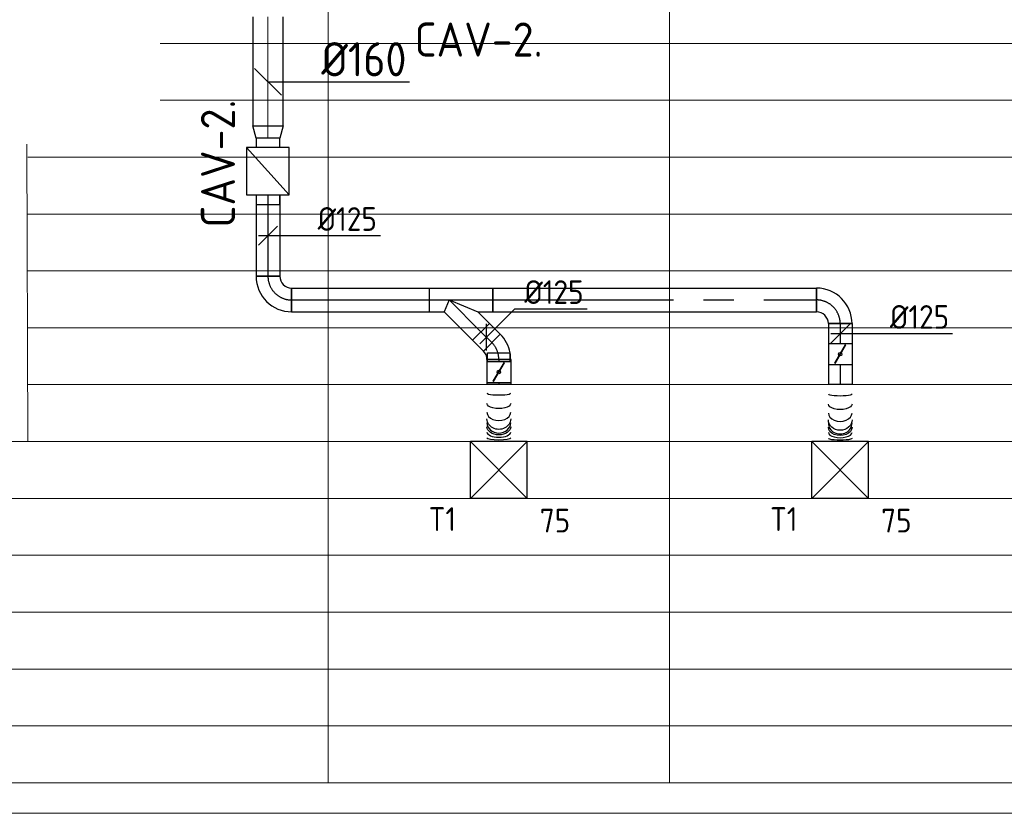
# Model space of a CAD drawing. Header units: millimetres. Extents: x -72915 to 21022, y 6278 to 52916.
# Tile 57 of 60: x -9242 to -4050, y 44288 to 48473. Entities that reach past the tile are written whole.
import ezdxf
from ezdxf.enums import TextEntityAlignment as Align

# ---------------------------------------------------------------- set-up
doc = ezdxf.new("R2010")
doc.units = ezdxf.units.MM
doc.header["$LTSCALE"] = 50
doc.linetypes.add('CENTER2', pattern=[28.575, 19.05, -3.175, 3.175, -3.175])
for name, color, linetype in [('4plfd', 254, 'Continuous'), ('WL570---_TOEVOER', 200, 'Continuous'), ('WL570---_TOEVOER_HL', 1, 'Continuous'), ('WL570---_TOEVOER_RST', 200, 'Continuous'), ('WL570---_TOEVOER_RST_HL', 1, 'Continuous'), ('WM570---_TOEVOER', 2, 'Continuous'), ('WM570---_TOEVOER_PR', 2, 'Continuous'), ('WM570---_TOEVOER_RST_PR', 1, 'Continuous')]:
    doc.layers.add(name, color=color, linetype=linetype)
doc.layers.add('WL570---_BESTAAND-HARTLIJN', color=161, linetype='Continuous', lineweight=0)
doc.layers.add('WL570---_BESTAAND-TOEVOER', color=180, linetype='Continuous', lineweight=0)
doc.styles.add('BURO-025', font='ISO96.shx', dxfattribs={"height": 125})
doc.styles.add('MAATVOERING', font='ISO')

# ---------------------------------------------------------------- blocks, each defined once
blk = doc.blocks.new('Groep-74')
at = {"color": 8, "linetype": 'Continuous', "lineweight": 13}
for p, q in [((-10741.5, 46899.1), (-4181.9, 46899.1)), ((-10741.5, 46599.1), (-4181.9, 46599.1))]:
    blk.add_line(p, q, dxfattribs=at)
blk = doc.blocks.new('Groep-79')
at = {"color": 8, "linetype": 'Continuous', "lineweight": 13}
for p, q in [((-9854.9, 50199.1), (-9854.9, 42999.1)), ((-8054.9, 50199.1), (-8054.9, 42999.1)), ((-10741.5, 46599.1), (-4154.9, 46599.1)), ((-11443.8, 46367.2), (-11437.9, 44799.1)), ((-11437.9, 46299.1), (-4181.9, 46299.1)), ((-11437.9, 45999.1), (-4181.9, 45999.1)), ((-11437.9, 45699.1), (-4181.9, 45699.1)), ((-11437.9, 45399.1), (-4181.9, 45399.1)), ((-11437.9, 45099.1), (-4181.9, 45099.1)), ((-11882.7, 44799.1), (-4181.9, 44799.1)), ((-11654.9, 44499.1), (-4154.9, 44499.1)), ((-11654.9, 44199.1), (-4154.9, 44199.1)), ((-11654.9, 43899.1), (-4154.9, 43899.1)), ((-11654.9, 43599.1), (-4154.9, 43599.1)), ((-4154.9, 43299.1), (-11654.9, 43299.1)), ((-4154.9, 42999.1), (-36705.1, 42999.1)), ((-4004.9, 42838.3), (-36705.1, 42838.3))]:
    blk.add_line(p, q, dxfattribs=at)
at = {"color": 8}
blk.add_blockref('Groep-74', (0, 0), dxfattribs=at)
blk = doc.blocks.new('Block plafond 1e verd')
at = {"layer": '4plfd'}
blk.add_blockref('Groep-79', (22004.9, -19149), dxfattribs=at)
blk = doc.blocks.new('KARO')
for p, q in [((1, 0.5), (0, 0.5)), ((0, -0.5), (1, -0.5))]:
    blk.add_line(p, q)
at = {"invisible_edges": 15}
blk.add_3dface([(0, 0.5), (0, -0.5), (1, -0.5), (1, 0.5)], dxfattribs=at)
at = {"layer": 'WL570---_BESTAAND-HARTLIJN'}
blk.add_line((0, 0), (1, 0), dxfattribs=at)
blk = doc.blocks.new('MVLINE')
blk.add_line((35.4, -35.4), (-35.4, 35.4))
blk = doc.blocks.new('OSV1601250650G')
blk.add_lwpolyline([(0, -80), (65.3, -62.5), (65.3, 62.5), (0, 80)], close=True)
at = {"layer": 'WL570---_BESTAAND-HARTLIJN'}
blk.add_line((0, 0), (65.3, 0), dxfattribs=at)
blk = doc.blocks.new('VBX1251250012525000')
blk.add_lwpolyline([(50, -112.5), (300, -112.5), (300, 112.5), (50, 112.5)], close=True)
for points in [[(50, 62.5), (0, 62.5), (0, -62.5), (50, -62.5)], [(300, -62.5), (350, -62.5), (350, 62.5), (300, 62.5)]]:
    blk.add_lwpolyline(points)
at = {"layer": 'WL570---_BESTAAND-HARTLIJN'}
blk.add_line((300, 0), (350, 0), dxfattribs=at)
at = {"layer": 'WL570---_BESTAAND-TOEVOER'}
blk.add_line((50, -112.5), (300, 112.5), dxfattribs=at)
blk = doc.blocks.new('*U960')
at = {"color": 0, "ltscale": 10}
for p, q in [((150, 150, -2500), (-150, 150, -2500)), ((-150, -150, -2500), (-150, 150, -2500)), ((150, -150, -2500), (-150, 150, -2500)), ((-150, -150, -2500), (150, 150, -2500)), ((150, -150, -2500), (150, 150, -2500)), ((150, -150, -2500), (-150, -150, -2500))]:
    blk.add_line(p, q, dxfattribs=at)
at = {"layer": 'WL570---_TOEVOER_RST_HL', "linetype": 'CENTER2'}
blk.add_circle((0, 0, -2500), 0.075, dxfattribs=at)
at = {"layer": 'WL570---_TOEVOER_RST', "color": 2, "style": 'BURO-025'}
for tag in ['MC', 'Q']:
    blk.add_attdef(tag, text='', height=125, dxfattribs=at).set_placement((0, 0), align=Align.MIDDLE)
at = {"layer": 'WM570---_TOEVOER_RST_PR', "color": 2, "style": 'BURO-025'}
blk.add_attdef('POSNR', text='', height=125, dxfattribs=at).set_placement((0, 0), align=Align.MIDDLE)
blk = doc.blocks.new('*U961')
at = {"color": 0, "ltscale": 10}
for p, q in [((150, 150, -2500), (-150, 150, -2500)), ((-150, -150, -2500), (-150, 150, -2500)), ((150, -150, -2500), (-150, 150, -2500)), ((-150, -150, -2500), (150, 150, -2500)), ((150, -150, -2500), (150, 150, -2500)), ((150, -150, -2500), (-150, -150, -2500))]:
    blk.add_line(p, q, dxfattribs=at)
at = {"layer": 'WL570---_TOEVOER_RST_HL', "linetype": 'CENTER2'}
blk.add_circle((0, 0, -2500), 0.075, dxfattribs=at)
at = {"layer": 'WL570---_TOEVOER_RST', "color": 2, "style": 'BURO-025'}
for tag in ['MC', 'Q']:
    blk.add_attdef(tag, text='', height=125, dxfattribs=at).set_placement((0, 0), align=Align.MIDDLE)
at = {"layer": 'WM570---_TOEVOER_RST_PR', "color": 2, "style": 'BURO-025'}
blk.add_attdef('POSNR', text='', height=125, dxfattribs=at).set_placement((0, 0), align=Align.MIDDLE)
blk = doc.blocks.new('*U962')
at = {"color": 0, "ltscale": 10}
for p, q in [((-62.5, 125, -2700), (62.5, 125, -2700)), ((-125, -62.5, -2700), (-125, 62.5, -2700))]:
    blk.add_line(p, q, dxfattribs=at)
for radius in [62.5, 187.5]:
    blk.add_arc((-125, 125, -2700), radius, 270, 360, dxfattribs=at)
at = {"layer": 'WL570---_TOEVOER_HL', "linetype": 'CENTER2'}
blk.add_arc((-125, 125, -2700), 125, 270, 360, dxfattribs=at)
at = {"layer": 'WM570---_TOEVOER_PR', "color": 2, "style": 'BURO-025'}
blk.add_attdef('POSNR', text='', height=2.5, dxfattribs=at).set_placement((0, 0), align=Align.MIDDLE)
blk = doc.blocks.new('*U963')
at = {"color": 0, "ltscale": 10}
for p, q in [((0, 62.5, -2700), (428.7, 62.5, -2700)), ((0, -62.5, -2700), (0, 62.5, -2700)), ((428.7, 62.5, -2700), (428.7, -62.5, -2700)), ((0, -62.5, -2700), (428.7, -62.5, -2700))]:
    blk.add_line(p, q, dxfattribs=at)
at = {"layer": 'WL570---_TOEVOER_HL', "linetype": 'CENTER2'}
blk.add_line((0, 0, -2700), (428.7, 0, -2700), dxfattribs=at)
at = {"layer": 'WM570---_TOEVOER_PR', "color": 2, "style": 'BURO-025'}
blk.add_attdef('POSNR', text='', height=2.5, dxfattribs=at).set_placement((0, 0), align=Align.MIDDLE)
blk = doc.blocks.new('*U964')
at = {"color": 0, "ltscale": 10}
for p, q in [((0, 62.5, -2700), (725.2, 62.5, -2700)), ((0, -62.5, -2700), (0, 62.5, -2700)), ((725.2, 62.5, -2700), (725.2, -62.5, -2700)), ((0, -62.5, -2700), (725.2, -62.5, -2700))]:
    blk.add_line(p, q, dxfattribs=at)
at = {"layer": 'WL570---_TOEVOER_HL', "linetype": 'CENTER2'}
blk.add_line((0, 0, -2700), (725.2, 0, -2700), dxfattribs=at)
at = {"layer": 'WM570---_TOEVOER_PR', "color": 2, "style": 'BURO-025'}
blk.add_attdef('POSNR', text='', height=2.5, dxfattribs=at).set_placement((0, 0), align=Align.MIDDLE)
blk = doc.blocks.new('*U965')
at = {"color": 0, "ltscale": 10}
for p, q in [((-125, -62.5, -2700), (-125, 62.5, -2700)), ((62.5, -125, -2700), (-62.5, -125, -2700))]:
    blk.add_line(p, q, dxfattribs=at)
for radius in [187.5, 62.5]:
    blk.add_arc((-125, -125, -2700), radius, 0, 90, dxfattribs=at)
at = {"layer": 'WL570---_TOEVOER_HL', "linetype": 'CENTER2'}
blk.add_arc((-125, -125, -2700), 125, 0, 90, dxfattribs=at)
at = {"layer": 'WM570---_TOEVOER_PR', "color": 2, "style": 'BURO-025'}
blk.add_attdef('POSNR', text='', height=2.5, dxfattribs=at).set_placement((0, 0), align=Align.MIDDLE)
blk = doc.blocks.new('*U966')
at = {"color": 0, "ltscale": 10}
for p, q in [((0, 62.5, -2700), (1706.3, 62.5, -2700)), ((0, -62.5, -2700), (0, 62.5, -2700)), ((1706.3, 62.5, -2700), (1706.3, -62.5, -2700)), ((0, -62.5, -2700), (1706.3, -62.5, -2700))]:
    blk.add_line(p, q, dxfattribs=at)
at = {"layer": 'WL570---_TOEVOER_HL', "linetype": 'CENTER2'}
blk.add_line((0, 0, -2700), (1706.3, 0, -2700), dxfattribs=at)
at = {"layer": 'WM570---_TOEVOER_PR', "color": 2, "style": 'BURO-025'}
blk.add_attdef('POSNR', text='', height=2.5, dxfattribs=at).set_placement((0, 0), align=Align.MIDDLE)
blk = doc.blocks.new('*U967')
at = {"color": 0, "ltscale": 10}
for p, q in [((-105.5, 62.5, -2700), (230.5, 62.5, -2700)), ((-105.5, 62.5, -2700), (-105.5, -62.5, -2700)), ((230.5, 62.5, -2700), (230.5, -62.5, -2700)), ((0, 0, -2700), (-25.9, -62.5, -2700)), ((0, 0, -2700), (150.9, -62.5, -2700)), ((-105.5, -62.5, -2700), (-25.9, -62.5, -2700)), ((-25.9, -62.5, -2700), (123.5, -211.8, -2700)), ((150.9, -62.5, -2700), (230.5, -62.5, -2700)), ((150.9, -62.5, -2700), (211.8, -123.5, -2700)), ((211.8, -123.5, -2700), (123.5, -211.8, -2700))]:
    blk.add_line(p, q, dxfattribs=at)
at = {"layer": 'WL570---_TOEVOER_HL', "linetype": 'CENTER2'}
for p, q in [((-105.5, 0, -2700), (230.5, 0, -2700)), ((0, 0, -2700), (167.7, -167.7, -2700))]:
    blk.add_line(p, q, dxfattribs=at)
at = {"layer": 'WM570---_TOEVOER_PR', "color": 2, "style": 'BURO-025'}
blk.add_attdef('POSNR', text='', height=2.5, dxfattribs=at).set_placement((0, 0), align=Align.MIDDLE)
blk = doc.blocks.new('*U968')
at = {"color": 0, "ltscale": 10}
for p, q in [((0, 62.5, -2700), (81.3, 62.5, -2700)), ((0, -62.5, -2700), (0, 62.5, -2700)), ((81.3, 62.5, -2700), (81.3, -62.5, -2700)), ((0, -62.5, -2700), (81.3, -62.5, -2700))]:
    blk.add_line(p, q, dxfattribs=at)
at = {"layer": 'WL570---_TOEVOER_HL', "linetype": 'CENTER2'}
blk.add_line((0, 0, -2700), (81.3, 0, -2700), dxfattribs=at)
at = {"layer": 'WM570---_TOEVOER_PR', "color": 2, "style": 'BURO-025'}
blk.add_attdef('POSNR', text='', height=2.5, dxfattribs=at).set_placement((0, 0), align=Align.MIDDLE)
blk = doc.blocks.new('*U969')
at = {"color": 0, "ltscale": 10}
for p, q in [((0, 62.5, -2700), (10.1, 62.5, -2700)), ((0, -62.5, -2700), (0, 62.5, -2700)), ((0, -62.5, -2700), (10.1, -62.5, -2700))]:
    blk.add_line(p, q, dxfattribs=at)
at = {"layer": 'WL570---_TOEVOER_HL', "linetype": 'CENTER2'}
blk.add_line((0, 0, -2700), (10.1, 0, -2700), dxfattribs=at)
at = {"layer": 'WM570---_TOEVOER_PR', "color": 2, "style": 'BURO-025'}
blk.add_attdef('POSNR', text='', height=2.5, dxfattribs=at).set_placement((0, 0), align=Align.MIDDLE)
blk = doc.blocks.new('*U970')
at = {"color": 0, "ltscale": 10}
for p, q in [((-51.8, -62.5, -2700), (-51.8, 62.5, -2700)), ((80.8, 7.6, -2700), (-7.6, -80.8, -2700))]:
    blk.add_line(p, q, dxfattribs=at)
for radius, start, end in [(187.6, 55.4949, 90), (187.6, 45, 55.4737), (62.6, 45, 90)]:
    blk.add_arc((-51.8, -125.1, -2700), radius, start, end, dxfattribs=at)
at = {"layer": 'WL570---_TOEVOER_HL', "linetype": 'CENTER2'}
blk.add_arc((-51.8, -125.1, -2700), 125.1, 45, 90, dxfattribs=at)
at = {"layer": 'WM570---_TOEVOER_PR', "color": 2, "style": 'BURO-025'}
blk.add_attdef('POSNR', text='', height=2.5, dxfattribs=at).set_placement((0, 0), align=Align.MIDDLE)
blk = doc.blocks.new('*U971')
at = {"color": 0, "ltscale": 10}
for p, q in [((0, 62.5, -2700), (10.1, 62.5, -2700)), ((10.1, 62.5, -2700), (10.1, -62.5, -2700)), ((0, -62.5, -2700), (10.1, -62.5, -2700))]:
    blk.add_line(p, q, dxfattribs=at)
at = {"layer": 'WL570---_TOEVOER_HL', "linetype": 'CENTER2'}
blk.add_line((0, 0, -2700), (10.1, 0, -2700), dxfattribs=at)
at = {"layer": 'WM570---_TOEVOER_PR', "color": 2, "style": 'BURO-025'}
blk.add_attdef('POSNR', text='', height=2.5, dxfattribs=at).set_placement((0, 0), align=Align.MIDDLE)
blk = doc.blocks.new('*U972')
at = {"color": 0, "ltscale": 10}
for p, q in [((0, 62.5, -2700), (104.4, 62.5, -2700)), ((0, -62.5, -2700), (0, 62.5, -2700)), ((0, -62.5, -2700), (104.4, -62.5, -2700))]:
    blk.add_line(p, q, dxfattribs=at)
at = {"layer": 'WL570---_TOEVOER_HL', "linetype": 'CENTER2'}
blk.add_line((0, 0, -2700), (104.4, 0, -2700), dxfattribs=at)
at = {"layer": 'WM570---_TOEVOER_PR', "color": 2, "style": 'BURO-025'}
blk.add_attdef('POSNR', text='', height=2.5, dxfattribs=at).set_placement((0, 0), align=Align.MIDDLE)
blk = doc.blocks.new('*U973')
at = {"ltscale": 10}
for p, q in [((-56.4, 62.5, -2700), (56.4, 62.5, -2700)), ((-56.4, -62.5, -2700), (-56.4, 62.5, -2700)), ((56.4, 62.5, -2700), (56.4, -62.5, -2700)), ((-49.4, 27.3, -2700), (-48.4, 29.1, -2700)), ((48.4, -29.1, -2700), (-49.4, 27.3, -2700)), ((49.4, -27.3, -2700), (-48.4, 29.1, -2700)), ((48.4, -29.1, -2700), (49.4, -27.3, -2700)), ((-56.4, -62.5, -2700), (56.4, -62.5, -2700))]:
    blk.add_line(p, q, dxfattribs=at)
blk.add_circle((0, 0, -2700), 9.41, dxfattribs=at)
at = {"layer": 'WL570---_TOEVOER', "color": 2, "style": 'BURO-025'}
blk.add_attdef('I', text='', height=2.5, dxfattribs=at).set_placement((0, 0), align=Align.MIDDLE)
at = {"layer": 'WM570---_TOEVOER_PR', "color": 2, "style": 'BURO-025'}
blk.add_attdef('POSNR', text='', height=2.5, dxfattribs=at).set_placement((0, 0), align=Align.MIDDLE)
blk = doc.blocks.new('*U974')
at = {"color": 0, "ltscale": 10}
for p, q in [((0, 62.5, -2700), (104.4, 62.5, -2700)), ((104.4, 62.5, -2700), (104.4, -62.5, -2700)), ((0, -62.5, -2700), (104.4, -62.5, -2700))]:
    blk.add_line(p, q, dxfattribs=at)
at = {"layer": 'WL570---_TOEVOER_HL', "linetype": 'CENTER2'}
blk.add_line((0, 0, -2700), (104.4, 0, -2700), dxfattribs=at)
at = {"layer": 'WM570---_TOEVOER_PR', "color": 2, "style": 'BURO-025'}
blk.add_attdef('POSNR', text='', height=2.5, dxfattribs=at).set_placement((0, 0), align=Align.MIDDLE)
blk = doc.blocks.new('*U975')
at = {"color": 0, "ltscale": 10}
for p, q in [((0, 62.5, -2700), (0, -62.5, -2700)), ((300.1, 62.6, -2700), (300.1, -62.4, -2700))]:
    blk.add_line(p, q, dxfattribs=at)
for centre, major_axis, ratio, start_param, end_param in [((48.7, 0, -2700), (0, -62.5), 0.152666, 0.000006, 3.141599), ((150.4, 0, -2700), (0, -62.5), 0.695053, 0.000054, 3.141647), ((204.5, 0, -2700), (0, 62.5), 0.882696, 3.141431, 6.283024), ((252, 0.1, -2700), (0, 62.5), 0.444089, 3.14157, 6.283163)]:
    blk.add_ellipse(centre, major_axis=major_axis, ratio=ratio, start_param=start_param, end_param=end_param, dxfattribs=at)
at = {"color": 0, "ltscale": 10, "extrusion": (0, 0, -1)}
for centre, major_axis, ratio, start_param, end_param in [((103.4, 0, -2700), (0, 62.5), 0.444089, 0.000022, 3.141615), ((185.6, 0, -2700), (0, 62.5), 0.882696, 0.000162, 3.141754), ((224.8, 0, -2700), (0, -62.5), 0.695053, 3.141538, 6.283131), ((283.5, 0.1, -2700), (0, -62.5), 0.152666, 3.141586, 6.283179)]:
    blk.add_ellipse(centre, major_axis=major_axis, ratio=ratio, start_param=start_param, end_param=end_param, dxfattribs=at)
at = {"layer": 'WM570---_TOEVOER_PR', "color": 2, "style": 'BURO-025'}
blk.add_attdef('POSNR', text='', height=2.5, dxfattribs=at).set_placement((0, 0), align=Align.MIDDLE)
blk = doc.blocks.new('*U976')
at = {"ltscale": 10}
for p, q in [((-56.4, 59.4, -2700), (-100.8, 59.4, -2700)), ((-100.8, -59.4, -2700), (-100.8, 59.4, -2700)), ((-56.4, 62.5, -2700), (56.4, 62.5, -2700)), ((-56.4, -62.5, -2700), (-56.4, 62.5, -2700)), ((56.4, 62.5, -2700), (56.4, -62.5, -2700)), ((-49.4, 27.3, -2700), (-48.4, 29.1, -2700)), ((48.4, -29.1, -2700), (-49.4, 27.3, -2700)), ((49.4, -27.3, -2700), (-48.4, 29.1, -2700)), ((48.4, -29.1, -2700), (49.4, -27.3, -2700)), ((-56.4, -59.4, -2700), (-100.8, -59.4, -2700)), ((-56.4, -62.5, -2700), (56.4, -62.5, -2700))]:
    blk.add_line(p, q, dxfattribs=at)
blk.add_circle((0, 0, -2700), 9.41, dxfattribs=at)
at = {"layer": 'WL570---_TOEVOER', "color": 2, "style": 'BURO-025'}
blk.add_attdef('I', text='', height=2.5, dxfattribs=at).set_placement((0, 0), align=Align.MIDDLE)
at = {"layer": 'WM570---_TOEVOER_PR', "color": 2, "style": 'BURO-025'}
blk.add_attdef('POSNR', text='', height=2.5, dxfattribs=at).set_placement((0, 0), align=Align.MIDDLE)
blk = doc.blocks.new('*U977')
at = {"color": 0, "ltscale": 10}
for p, q in [((0, 62.5, -2700), (0, -62.5, -2700)), ((310.1, 62.5, -2700), (310.1, -62.5, -2700))]:
    blk.add_line(p, q, dxfattribs=at)
for centre, major_axis, ratio, start_param, end_param in [((55, 0, -2700), (0, -62.5), 0.151266, 0, 3.141593), ((156, 0, -2700), (0, -62.5), 0.689865, 0, 3.141593), ((210.7, 0, -2700), (0, 62.5), 0.87774, 3.141593, 6.283185), ((260.3, 0, -2700), (0, 62.5), 0.440262, 3.141593, 6.283185)]:
    blk.add_ellipse(centre, major_axis=major_axis, ratio=ratio, start_param=start_param, end_param=end_param, dxfattribs=at)
at = {"color": 0, "ltscale": 10, "extrusion": (0, 0, -1)}
for centre, major_axis, ratio, start_param, end_param in [((109.2, 0, -2700), (0, 62.5), 0.440262, 0, 3.141593), ((191.2, 0, -2700), (0, 62.5), 0.87774, 0, 3.141593), ((232, 0, -2700), (0, -62.5), 0.689865, 3.141593, 6.283185), ((293, 0, -2700), (0, -62.5), 0.151266, 3.141593, 6.283185)]:
    blk.add_ellipse(centre, major_axis=major_axis, ratio=ratio, start_param=start_param, end_param=end_param, dxfattribs=at)
at = {"layer": 'WM570---_TOEVOER_PR', "color": 2, "style": 'BURO-025'}
blk.add_attdef('POSNR', text='', height=2.5, dxfattribs=at).set_placement((0, 0), align=Align.MIDDLE)
blk = doc.blocks.new('*U1041')
at = {"layer": 'WM570---_TOEVOER', "color": 0, "ltscale": 10}
for p, q in [((-50, -50), (50, 50)), ((-50, 0), (592.9, 0))]:
    blk.add_line(p, q, dxfattribs=at)
at = {"layer": 'WM570---_TOEVOER', "color": 0, "style": 'BURO-025'}
blk.add_text('%%c125', height=125, dxfattribs=at).set_placement((262.5, 25))
blk = doc.blocks.new('*U1042')
at = {"layer": 'WM570---_TOEVOER', "color": 0, "ltscale": 10}
for p, q in [((-35.4, -35.4), (150.3, 150.3)), ((150.3, 150.3), (530.6, 150.3)), ((0, -70.7), (0, 70.7))]:
    blk.add_line(p, q, dxfattribs=at)
at = {"layer": 'WM570---_TOEVOER', "color": 0, "style": 'BURO-025'}
blk.add_text('%%c125', height=125, dxfattribs=at).set_placement((200.3, 175.3))
blk = doc.blocks.new('*U1043')
at = {"layer": 'WM570---_TOEVOER', "color": 0, "ltscale": 10}
for p, q in [((-50, -50), (50, 50)), ((-50, 0), (592.9, 0))]:
    blk.add_line(p, q, dxfattribs=at)
at = {"layer": 'WM570---_TOEVOER', "color": 0, "style": 'BURO-025'}
blk.add_text('%%c125', height=125, dxfattribs=at).set_placement((262.5, 25))

msp = doc.modelspace()

# ---------------------------------------------------------------- linework, layer by layer
at = {"layer": 'WM570---_TOEVOER'}
msp.add_lwpolyline([(-7932.9, 48145.5), (-7741.1, 48145.5), (-7187.3, 48145.5)], dxfattribs=at)

# ---------------------------------------------------------------- block references
at = {"layer": 'WL570---_TOEVOER', "xscale": 575.2764299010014, "yscale": 160, "zscale": 160, "rotation": 90.00000000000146}
msp.add_blockref('KARO', (-7932.9, 47913.8), dxfattribs=at)
at = {"layer": 'WL570---_TOEVOER', "xscale": -1, "rotation": 90.00000000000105}
msp.add_blockref('OSV1601250650G', (-7932.9, 47914.2), dxfattribs=at)
at = {"layer": 'WL570---_TOEVOER'}
for name, p, rotation in [('VBX1251250012525000', (-7932.9, 47848.9), 270.000000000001), ('*U963', (-7932.9, 47548.9, 2700), 269.9999999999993), ('*U962', (-7932.9, 46995.2, 2700), 269.9999999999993), ('*U968', (-6809.5, 46827.5, 2700), 315), ('*U972', (-4915.4, 46870.2, 2700), 270), ('*U970', (-6715.4, 46733.4, 2700), 315), ('*U973', (-4915.4, 46709.3, 2700), 270), ('*U976', (-6715.4, 46615, 2700), 269.9999999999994), ('*U969', (-6715.4, 46681.6, 2700), 269.9999999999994), ('*U974', (-4915.4, 46652.9, 2700), 270), ('*U971', (-6715.4, 46558.6, 2700), 270), ('*U977', (-6715.4, 46558.6, 2700), 269.9999999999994), ('*U975', (-4915.4, 46548.4, 2700), 270)]:
    msp.add_blockref(name, p, dxfattribs=dict(at, rotation=rotation))
for name, p in [('*U964', (-7807.9, 46995.2, 2700)), ('*U967', (-6977.2, 46995.2, 2700)), ('*U966', (-6746.7, 46995.2, 2700)), ('*U965', (-4915.4, 46995.2, 2700))]:
    msp.add_blockref(name, p, dxfattribs=at)
ref = msp.add_blockref('*U961', (-6715.4, 46098.5, 2500), dxfattribs=at)
ref.add_attrib('Q', '75', (-6499.5, 45769), dxfattribs={"layer": 'WL570---_TOEVOER_RST', "color": 2, "height": 125, "style": 'BURO-025'})
ref.add_attrib('MC', 'T1', (-7085.5, 45777), dxfattribs={"layer": 'WL570---_TOEVOER_RST', "color": 2, "height": 125, "style": 'BURO-025'})
ref = msp.add_blockref('*U960', (-4915.3, 46098.4, 2500), dxfattribs=at)
ref.add_attrib('Q', '75', (-4699.4, 45768.9), dxfattribs={"layer": 'WL570---_TOEVOER_RST', "color": 2, "height": 125, "style": 'BURO-025'})
ref.add_attrib('MC', 'T1', (-5285.4, 45776.9), dxfattribs={"layer": 'WL570---_TOEVOER_RST', "color": 2, "height": 125, "style": 'BURO-025'})
at = {"layer": 'WM570---_TOEVOER'}
for name, p in [('Block plafond 1e verd', (-19765.4, 20598.3)), ('*U1043', (-7932.9, 47334.6, 2700)), ('*U1042', (-6780.8, 46798.8, 2700)), ('*U1041', (-4915.4, 46818, 2700))]:
    msp.add_blockref(name, p, dxfattribs=at)
at = {"layer": 'WM570---_TOEVOER', "xscale": -2, "yscale": 2, "zscale": 2, "rotation": 269.999999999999}
msp.add_blockref('MVLINE', (-7932.9, 48145.5), dxfattribs=at)

# ---------------------------------------------------------------- texts
at = {"layer": 'WM570---_TOEVOER', "style": 'MAATVOERING'}
msp.add_text('CAV-2.', height=180, dxfattribs=at).set_placement((-7159.7, 48278.6))
msp.add_text('%%c160', height=180, rotation=360, dxfattribs=at).set_placement((-7202.5, 48174.6), align=Align.RIGHT)
msp.add_text('CAV-2.', height=180, rotation=90, dxfattribs=at).set_placement((-8106.3, 47376.8))

doc.saveas('drawing.dxf')
